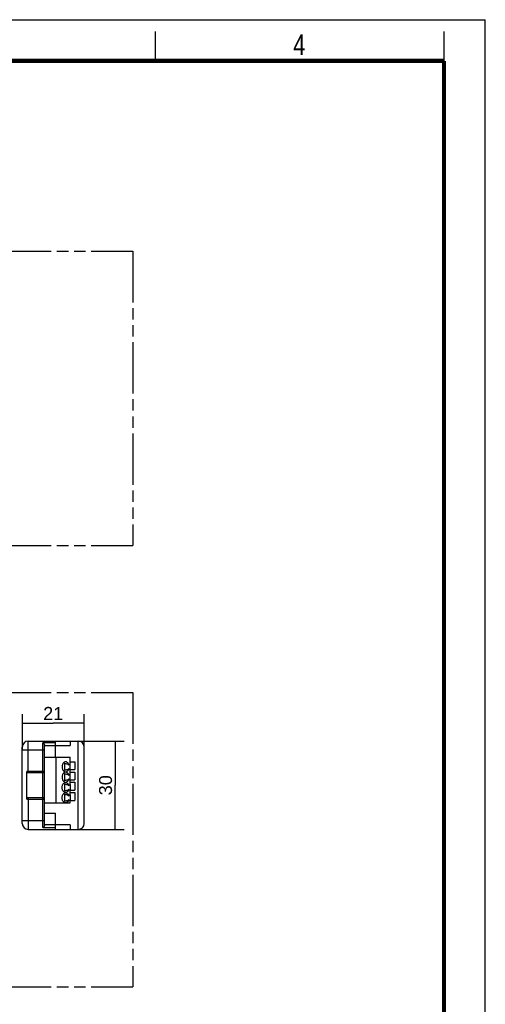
# Model space of a CAD drawing. Header units: millimetres. Extents: x 0 to 210, y 0 to 297.
# Tile 4 of 4: x 131 to 210, y 130 to 297. Entities that reach past the tile are written whole.
import ezdxf
from ezdxf.enums import TextEntityAlignment as Align

# ---------------------------------------------------------------- set-up
doc = ezdxf.new("R2010")
doc.units = ezdxf.units.MM
doc.header["$LTSCALE"] = 19.36
doc.linetypes.add('PHANTOM', pattern=[0.8, 0.45, -0.05, 0.1, -0.05, 0.1, -0.05])
doc.layers.get('0').update_dxf_attribs({"linetype": 'CONTINUOUS'})
doc.layers.add('DEFAULT_3', color=7, linetype='PHANTOM')
doc.layers.add('Z_DIM_2D', color=7, linetype='CONTINUOUS')
doc.styles.add('TEXTSTYLE_2', font='txt', dxfattribs={"width": 0.75})
doc.styles.add('TEXTSTYLE_3', font='helveticaneueltw1g-ltcn.otf')
doc.dimstyles.new('DIMSTYLE_4', dxfattribs={"dimtxt": 2.2, "dimasz": 3.5, "dimexe": 1.5, "dimexo": 0, "dimgap": 0.55, "dimtad": 1, "dimdec": 3, "dimlfac": 2, "dimdsep": 46, "dimtxsty": 'TEXTSTYLE_3', "dimblk": '_FILLED', "dimblk1": '_FILLED', "dimblk2": '_FILLED', "dimcen": 0.09, "dimclrt": 5, "dimadec": 4, "dimazin": 2, "dimtp": 0.2, "dimtm": 0.2, "dimtfac": 1, "dimtdec": 3, "dimtofl": 0, "dimtmove": 0, "dimatfit": 3, "dimldrblk": '_FILLED', "dimfxl": 0, "dimtolj": 1, "dimarcsym": 0})

# ---------------------------------------------------------------- blocks, each defined once
blk = doc.blocks.new('*D5')
at = {"layer": 'Z_DIM_2D', "color": 2, "linetype": 'Continuous', "transparency": 16777216}
for p, q in [((131.37, 172.93), (131.37, 178.98)), ((131.37, 177.48), (136.62, 177.48)), ((141.87, 177.48), (136.62, 177.48)), ((141.87, 173.43), (141.87, 178.98))]:
    blk.add_line(p, q, dxfattribs=at)
at = {"layer": 'Z_DIM_2D', "color": 5, "linetype": 'Continuous', "transparency": 16777216, "style": 'TEXTSTYLE_3'}
blk.add_text('21', height=2.2, dxfattribs=at).set_placement((136.62, 178.03), align=Align.CENTER)
blk = doc.blocks.new('_FILLED')
at = {"color": 0, "linetype": 'ByBlock'}
blk.add_solid([(0, 0), (-1, 0.125), (-1, -0.125)], dxfattribs=at)
blk = doc.blocks.new('_NONE')
blk = doc.blocks.new('*D6')
at = {"layer": 'Z_DIM_2D', "color": 2, "linetype": 'Continuous', "transparency": 16777216}
for p, q in [((139.52, 174.43), (148.65, 174.43)), ((147.15, 174.43), (147.15, 166.93)), ((147.15, 159.43), (147.15, 166.93)), ((139.52, 159.43), (148.65, 159.43))]:
    blk.add_line(p, q, dxfattribs=at)
at = {"layer": 'Z_DIM_2D', "color": 5, "linetype": 'Continuous', "transparency": 16777216, "style": 'TEXTSTYLE_3'}
blk.add_text('30', height=2.2, rotation=90, dxfattribs=at).set_placement((146.6, 166.93), align=Align.CENTER)

msp = doc.modelspace()

# ---------------------------------------------------------------- linework, layer by layer
at = {"color": 2, "linetype": 'Continuous'}
for p, q in [((0, 297), (210, 297)), ((210, 0), (210, 297)), ((154, 290), (154, 295)), ((203, 290), (203, 295))]:
    msp.add_line(p, q, dxfattribs=at)
at = {"color": 9, "linetype": 'Continuous'}
for p, q in [((132.36746, 169.02667), (132.36746, 174.42667)), ((134.86746, 159.72667), (134.86746, 174.12667)), ((137.01746, 174.12667), (134.86746, 174.12667)), ((140.86746, 159.42667), (140.86746, 174.42667)), ((131.36746, 172.92667), (135.11746, 172.92667)), ((135.11746, 173.92667), (135.05597, 173.92667)), ((135.11746, 169.27667), (132.11746, 169.27667)), ((132.11746, 164.57667), (135.11746, 164.57667)), ((132.36746, 164.82667), (132.36746, 159.42667)), ((131.36746, 160.92667), (135.11746, 160.92667)), ((134.86746, 159.72667), (137.01746, 159.72667)), ((135.05597, 159.92667), (135.11746, 159.92667))]:
    msp.add_line(p, q, dxfattribs=at)
at = {"color": 7, "linetype": 'Continuous'}
for p, q in [((132.36746, 174.42667), (140.86746, 174.42667)), ((137.01746, 171.67667), (137.01746, 174.42667)), ((139.51746, 174.42667), (139.51746, 173.67667)), ((131.36746, 160.42667), (131.36746, 173.42667)), ((135.11746, 159.92667), (135.11746, 173.92667)), ((135.11746, 173.67667), (139.51746, 173.67667)), ((141.86746, 160.42667), (141.86746, 173.42667)), ((135.11746, 171.67667), (139.46746, 171.67667)), ((137.11746, 163.92667), (137.11746, 171.67667)), ((139.46746, 167.05664), (139.46746, 171.67667)), ((139.46746, 170.92667), (140.26746, 170.92667)), ((140.26746, 170.92667), (140.26746, 169.57667)), ((132.11746, 164.57667), (132.11746, 169.27667)), ((134.86746, 169.02667), (132.11746, 169.02667)), ((138.51746, 170.62468), (138.51746, 169.47866)), ((138.52559, 170.62394), (138.57857, 170.62667)), ((138.57855, 169.47667), (138.52559, 169.47939)), ((139.46746, 169.57667), (140.26746, 169.57667)), ((139.46746, 169.17667), (140.26746, 169.17667)), ((140.26746, 169.17667), (140.26746, 167.82667)), ((138.51746, 168.87468), (138.51746, 167.72866)), ((138.52559, 168.87394), (138.57857, 168.87667)), ((138.57855, 167.72667), (138.52559, 167.72939)), ((139.46746, 167.82667), (140.26746, 167.82667)), ((139.46746, 167.42667), (140.26746, 167.42667)), ((140.26746, 167.42667), (140.26746, 166.07667)), ((138.51746, 167.12468), (138.51746, 165.97866)), ((138.52559, 167.12394), (138.57857, 167.12667)), ((138.57855, 165.97667), (138.52559, 165.97939)), ((139.46746, 167.04609), (139.46746, 166.10606)), ((139.46746, 166.07667), (140.26746, 166.07667)), ((139.46746, 165.30664), (139.46746, 166.04669)), ((139.46746, 165.67667), (140.26746, 165.67667)), ((140.26746, 165.67667), (140.26746, 164.32667)), ((132.11746, 164.82667), (134.86746, 164.82667)), ((138.51746, 165.37468), (138.51746, 164.22866)), ((138.52559, 165.37394), (138.57857, 165.37667)), ((138.57855, 164.22667), (138.52559, 164.22939)), ((139.46746, 165.29609), (139.46746, 164.35606)), ((139.46746, 164.32667), (140.26746, 164.32667)), ((139.46746, 163.92667), (139.46746, 164.29669)), ((135.11746, 163.92667), (139.46746, 163.92667)), ((135.11746, 162.17667), (137.01746, 162.17667)), ((137.01746, 159.42667), (137.01746, 162.17667)), ((132.36746, 159.42667), (140.86746, 159.42667)), ((139.51746, 160.17667), (135.11746, 160.17667)), ((139.51746, 160.17667), (139.51746, 159.42667))]:
    msp.add_line(p, q, dxfattribs=at)
at = {"color": 7, "linetype": 'Continuous', "const_width": 0.7}
for points in [[(7, 290), (203, 290)], [(203, 7), (203, 290)]]:
    msp.add_lwpolyline(points, dxfattribs=at)
at = {"color": 7, "linetype": 'Continuous'}
for points in [[(134.86746, 174.12667), (134.90607, 174.09867), (134.94191, 174.06709), (134.97505, 174.03338), (135.00524, 173.9983), (135.03218, 173.96239), (135.05597, 173.92667)], [(135.05597, 173.92667), (135.07447, 173.89236), (135.08971, 173.85499), (135.10175, 173.81445), (135.11044, 173.77107), (135.11567, 173.72518), (135.11746, 173.67667)], [(138.71757, 170.9016), (138.68026, 170.89991), (138.59859, 170.88484), (138.51918, 170.85391), (138.44345, 170.80811), (138.37294, 170.74792), (138.30881, 170.67482), (138.25247, 170.58987), (138.20474, 170.49494), (138.16677, 170.39157), (138.139, 170.28191), (138.12226, 170.16786), (138.11653, 170.05167), (138.12226, 169.93547), (138.139, 169.82142), (138.16677, 169.71176), (138.20474, 169.60839), (138.25247, 169.51347), (138.30881, 169.42851), (138.37294, 169.35542), (138.44345, 169.29522), (138.51918, 169.24943), (138.59859, 169.21849), (138.68026, 169.20342), (138.71757, 169.20174)], [(138.52559, 170.62394), (138.46719, 170.70307), (138.40309, 170.76947), (138.40051, 170.77145)], [(139.2715, 170.38155), (139.23395, 170.48644), (139.18761, 170.58142), (139.13193, 170.66724), (139.06857, 170.74167), (138.99853, 170.80296), (138.92329, 170.85033), (138.84413, 170.8825), (138.76262, 170.89928), (138.71757, 170.9016)], [(138.71757, 169.1516), (138.68026, 169.14991), (138.59859, 169.13484), (138.51918, 169.10391), (138.44345, 169.05811), (138.37294, 168.99792), (138.30881, 168.92482), (138.25247, 168.83987), (138.20474, 168.74494), (138.16677, 168.64157), (138.139, 168.53191), (138.12226, 168.41786), (138.11653, 168.30167), (138.12226, 168.18547), (138.139, 168.07142), (138.16677, 167.96176), (138.20474, 167.85839), (138.25247, 167.76347), (138.30881, 167.67851), (138.37294, 167.60542), (138.44345, 167.54522), (138.51918, 167.49943), (138.59859, 167.46849), (138.68026, 167.45342), (138.71757, 167.45174)], [(138.52559, 168.87394), (138.46719, 168.95307), (138.40309, 169.01947), (138.40051, 169.02145)], [(138.40052, 169.33188), (138.40303, 169.33381), (138.46716, 169.40024), (138.52559, 169.47939)], [(139.2715, 169.72178), (139.17611, 169.65879), (139.07614, 169.60435), (138.96878, 169.55894), (138.8625, 169.52369), (138.76521, 169.49907), (138.67584, 169.48359), (138.59616, 169.47691), (138.57855, 169.47667)], [(138.57857, 170.62667), (138.59648, 170.62642), (138.6764, 170.61967), (138.76603, 170.60408), (138.86333, 170.5794), (138.96887, 170.54436), (139.07555, 170.49926), (139.17556, 170.44485), (139.2715, 170.38155)], [(138.71757, 169.20174), (138.76262, 169.20406), (138.84413, 169.22084), (138.92329, 169.253), (138.99853, 169.30038), (139.06857, 169.36166), (139.13193, 169.43609), (139.18761, 169.52192), (139.23395, 169.6169), (139.2715, 169.72178)], [(139.2715, 168.63155), (139.23395, 168.73644), (139.18761, 168.83142), (139.13193, 168.91724), (139.06857, 168.99167), (138.99853, 169.05296), (138.92329, 169.10033), (138.84413, 169.1325), (138.76262, 169.14928), (138.71757, 169.1516)], [(138.71757, 165.70174), (138.68062, 165.70339), (138.59893, 165.71839), (138.5195, 165.74927), (138.44373, 165.79501), (138.37319, 165.85517), (138.30902, 165.92823), (138.25264, 166.01316), (138.20487, 166.10807), (138.16687, 166.21143), (138.13907, 166.3211), (138.12229, 166.43515), (138.11653, 166.55136), (138.12223, 166.66758), (138.13895, 166.78165), (138.1667, 166.89134), (138.20465, 166.99474), (138.25237, 167.0897), (138.30871, 167.17469), (138.37283, 167.24781), (138.44335, 167.30804), (138.51908, 167.35386), (138.59849, 167.38482), (138.68017, 167.39991), (138.71757, 167.4016)], [(138.40052, 167.58188), (138.40303, 167.58381), (138.46716, 167.65024), (138.52559, 167.72939)], [(139.2715, 167.97178), (139.17611, 167.90879), (139.07614, 167.85435), (138.96878, 167.80894), (138.8625, 167.77369), (138.76521, 167.74907), (138.67584, 167.73359), (138.59616, 167.72691), (138.57855, 167.72667)], [(138.57857, 168.87667), (138.59648, 168.87642), (138.6764, 168.86967), (138.76603, 168.85408), (138.86333, 168.8294), (138.96887, 168.79436), (139.07555, 168.74926), (139.17556, 168.69485), (139.2715, 168.63155)], [(138.71757, 167.45174), (138.76262, 167.45406), (138.84413, 167.47084), (138.92329, 167.503), (138.99853, 167.55038), (139.06857, 167.61166), (139.13193, 167.68609), (139.18761, 167.77192), (139.23395, 167.8669), (139.2715, 167.97178)], [(138.71757, 167.4016), (138.76255, 167.39928), (138.84406, 167.38252), (138.92324, 167.35036), (138.99849, 167.30299), (139.06854, 167.2417), (139.13191, 167.16727), (139.1876, 167.08143), (139.23395, 166.98645), (139.2715, 166.88155)], [(138.71757, 163.95174), (138.68062, 163.95339), (138.59893, 163.96839), (138.5195, 163.99927), (138.44373, 164.04501), (138.37319, 164.10517), (138.30902, 164.17823), (138.25264, 164.26316), (138.20487, 164.35807), (138.16687, 164.46143), (138.13907, 164.5711), (138.12229, 164.68515), (138.11653, 164.80136), (138.12223, 164.91758), (138.13895, 165.03165), (138.1667, 165.14134), (138.20465, 165.24474), (138.25237, 165.3397), (138.30871, 165.42469), (138.37283, 165.49781), (138.44335, 165.55804), (138.51908, 165.60386), (138.59849, 165.63482), (138.68017, 165.64991), (138.71757, 165.6516)], [(138.52559, 167.12394), (138.46719, 167.20307), (138.40309, 167.26947), (138.40051, 167.27145)], [(138.40051, 165.83187), (138.40303, 165.83381), (138.46716, 165.90024), (138.52559, 165.97939)], [(139.2715, 166.22178), (139.17611, 166.15879), (139.07614, 166.10435), (138.96878, 166.05894), (138.8625, 166.02369), (138.76521, 165.99907), (138.67584, 165.98359), (138.59616, 165.97691), (138.57855, 165.97667)], [(138.57857, 167.12667), (138.59648, 167.12642), (138.6764, 167.11967), (138.76603, 167.10408), (138.86333, 167.0794), (138.96887, 167.04436), (139.07555, 166.99926), (139.17556, 166.94485), (139.2715, 166.88155)], [(139.2715, 166.22178), (139.23399, 166.11698), (139.18769, 166.02206), (139.13205, 165.93626), (139.06875, 165.86184), (138.99875, 165.80054), (138.92356, 165.75314), (138.84445, 165.72093), (138.76298, 165.7041), (138.71757, 165.70174)], [(138.71757, 165.6516), (138.76255, 165.64928), (138.84406, 165.63252), (138.92324, 165.60036), (138.99849, 165.55299), (139.06854, 165.4917), (139.13191, 165.41727), (139.1876, 165.33143), (139.23395, 165.23645), (139.2715, 165.13155)], [(138.52559, 165.37394), (138.46719, 165.45307), (138.40309, 165.51947), (138.40051, 165.52145)], [(138.40051, 164.08187), (138.40303, 164.08381), (138.46716, 164.15024), (138.52559, 164.22939)], [(139.2715, 164.47178), (139.17611, 164.40879), (139.07614, 164.35435), (138.96878, 164.30894), (138.8625, 164.27369), (138.76521, 164.24907), (138.67584, 164.23359), (138.59616, 164.22691), (138.57855, 164.22667)], [(138.57857, 165.37667), (138.59648, 165.37642), (138.6764, 165.36967), (138.76603, 165.35408), (138.86333, 165.3294), (138.96887, 165.29436), (139.07555, 165.24926), (139.17556, 165.19485), (139.2715, 165.13155)], [(139.2715, 164.47178), (139.23399, 164.36698), (139.18769, 164.27206), (139.13205, 164.18626), (139.06875, 164.11184), (138.99875, 164.05054), (138.92356, 164.00314), (138.84445, 163.97093), (138.76298, 163.9541), (138.71757, 163.95174)], [(134.86746, 159.72667), (134.90608, 159.75467), (134.94192, 159.78625), (134.97506, 159.81997), (135.00524, 159.85504), (135.03218, 159.89094), (135.05597, 159.92667)], [(135.11746, 160.17667), (135.11566, 160.12813), (135.11044, 160.08223), (135.10174, 160.03884), (135.0897, 159.9983), (135.07446, 159.96095), (135.05597, 159.92667)]]:
    msp.add_lwpolyline(points, dxfattribs=at)
for centre, radius, start, end in [((132.36746, 173.42667), 1, 90, 180), ((140.86746, 173.42667), 1, 0, 90), ((134.86746, 169.27667), 0.25, 270, 360), ((134.86746, 164.57667), 0.25, 0, 90), ((132.36746, 160.42667), 1, 180, 270), ((140.86746, 160.42667), 1, 270, 360)]:
    msp.add_arc(centre, radius, start, end, dxfattribs=at)
for centre, start_param, end_param in [((138.46967, 170.05167), -0.097406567, -0.08321288), ((138.46967, 170.05167), -3.058379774, -3.044186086), ((139.74246, 170.05167), 0.498673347, 0.959763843), ((139.74246, 170.05167), -4.101356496, -3.640266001), ((138.46967, 168.30167), -0.097406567, -0.08321288), ((138.46967, 168.30167), -3.058379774, -3.044186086), ((139.74246, 168.30167), 0.498673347, 0.959763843), ((139.74246, 168.30167), -4.101356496, -3.640266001), ((138.46967, 166.55167), -0.097406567, -0.08321288), ((138.46967, 166.55167), -3.058379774, -3.044186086), ((139.74246, 166.55167), 0.498673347, 0.959763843), ((139.74246, 166.55167), -4.101356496, -3.640266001), ((138.46967, 164.80167), -0.097406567, -0.08321288), ((138.46967, 164.80167), -3.058379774, -3.044186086), ((139.74246, 164.80167), 0.498673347, 0.959763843), ((139.74246, 164.80167), -4.101356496, -3.640266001)]:
    msp.add_ellipse(centre, major_axis=(0, 0.575), ratio=1, start_param=start_param, end_param=end_param, dxfattribs=at)
at = {"layer": 'DEFAULT_3', "color": 91, "linetype": 'PHANTOM', "true_color": 0x80ff80}
for p, q in [((50.12864, 257.68), (150.12864, 257.68)), ((150.12864, 257.68), (150.12864, 207.68)), ((50.12864, 207.68), (150.12864, 207.68)), ((50.12864, 182.68), (150.12864, 182.68)), ((150.12864, 182.68), (150.12864, 132.68)), ((50.12864, 132.68), (150.12864, 132.68))]:
    msp.add_line(p, q, dxfattribs=at)

# ---------------------------------------------------------------- texts
at = {"color": 5, "linetype": 'Continuous', "style": 'TEXTSTYLE_2', "width": 0.785714}
msp.add_text('4', height=3.5, dxfattribs=at).set_placement((177.38314, 290.99105))

# ---------------------------------------------------------------- dimensions: what is measured, and where the dimension line sits
at = {"layer": 'Z_DIM_2D', "color": 2, "linetype": 'Continuous'}
dim = msp.add_linear_dim(base=(141.86746, 177.48129), p1=(131.36746, 172.92667), p2=(141.86746, 173.42667), dimstyle='DIMSTYLE_4', override={"dimblk1": 'NONE', "dimblk2": 'NONE', "dimsah": 1}, dxfattribs=at)
dim.commit()
dim.dimension.update_dxf_attribs({"geometry": '*D5', "text_midpoint": (136.39171, 177.48129), "dimtype": 160})
dim = msp.add_linear_dim(base=(147.1487, 174.42667), p1=(139.51746, 159.42667), p2=(139.51746, 174.42667), angle=90, dimstyle='DIMSTYLE_4', override={"dimblk1": 'NONE', "dimblk2": 'NONE', "dimsah": 1}, dxfattribs=at)
dim.commit()
dim.dimension.update_dxf_attribs({"geometry": '*D6', "text_midpoint": (147.1487, 166.92257), "dimtype": 160})

doc.saveas('drawing.dxf')
